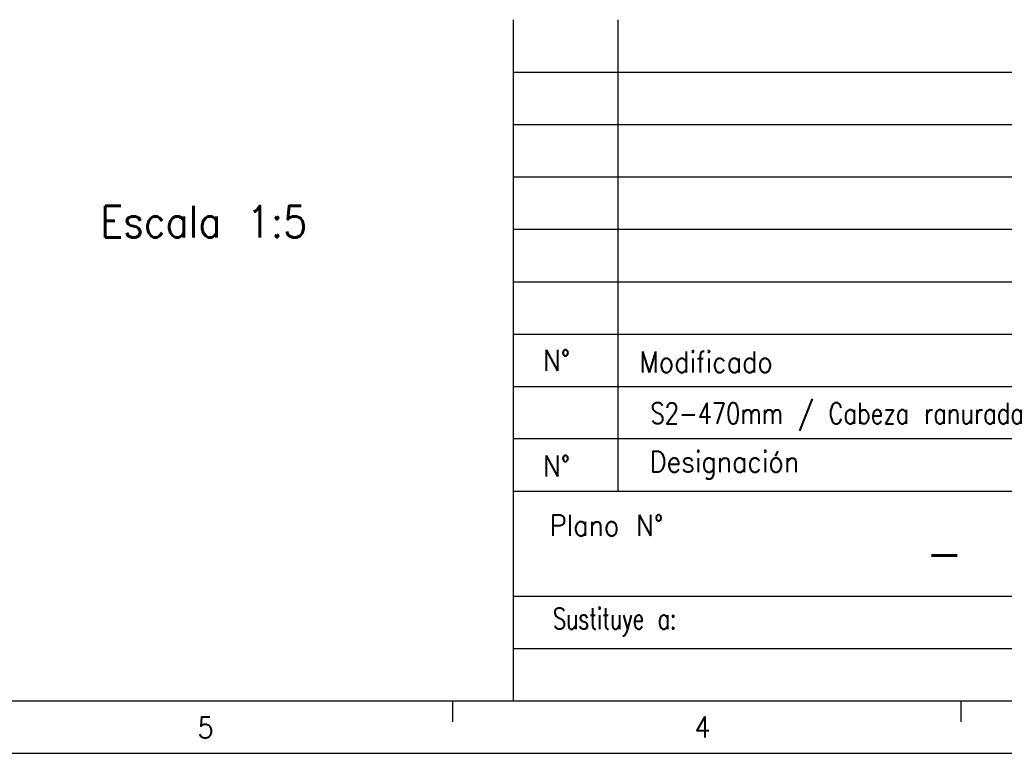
# Model space of a CAD drawing. Header units: millimetres. Extents: x -500 to 846, y -644 to 328.
# Tile 10 of 20: x -143 to -49, y -92 to -22. Entities that reach past the tile are written whole.
import ezdxf

# ---------------------------------------------------------------- set-up
doc = ezdxf.new("R2010")
doc.units = ezdxf.units.MM
doc.layers.add('1', color=7, linetype='Continuous')
doc.styles.add('CONVERTER_11', font='txt.shx', dxfattribs={"width": 0.9})
doc.styles.add('CONVERTER_14', font='txt.shx', dxfattribs={"width": 0.72})

# ---------------------------------------------------------------- blocks, each defined once
blk = doc.blocks.new('Iso0', base_point=(-1088.75, -308.5))
at = {"layer": '1', "color": 2, "insert": (-675.09, -214.95), "char_height": 15, "attachment_point": 7, "line_spacing_factor": 1.20048, "style": 'CONVERTER_11'}
blk.add_mtext(' \\PEscala 1:5', dxfattribs=at)
blk = doc.blocks.new('_A2', base_point=(89.413, -87.216))
at = {"layer": '1', "color": 7, "linetype": 'Continuous'}
for p, q in [((-95.587, -87.216), (-95.587, -22.216)), ((-85.587, -67.216), (-85.587, -22.216)), ((-95.587, -57.216), (89.413, -57.216)), ((-95.587, -67.216), (89.413, -67.216)), ((-95.587, -77.216), (-45.587, -77.216)), ((-479.587, -87.216), (89.413, -87.216))]:
    blk.add_line(p, q, dxfattribs=at)
at = {"layer": '1', "color": 2, "linetype": 'Continuous'}
for p, q in [((-95.587, -27.216), (89.413, -27.216)), ((-95.587, -32.216), (37.413, -32.216)), ((-95.587, -37.216), (37.413, -37.216)), ((-95.587, -42.216), (37.413, -42.216)), ((-95.587, -47.216), (37.413, -47.216)), ((-95.587, -52.216), (37.413, -52.216)), ((89.413, -62.216), (-95.587, -62.216)), ((-95.587, -82.216), (-45.587, -82.216)), ((-101.353, -89.216), (-101.353, -87.216)), ((-52.837, -89.216), (-52.837, -87.216)), ((-499.587, -92.216), (94.413, -92.216))]:
    blk.add_line(p, q, dxfattribs=at)
at = {"layer": '1', "color": 2}
for s, insert, char_height, attachment_point, line_spacing_factor, style in [('N°', (-91.465, -54.716), 2, 5, 1.320528, 'CONVERTER_11'), ('Modificado', (-83.56, -54.885), 2, 4, 1.320528, 'CONVERTER_11'), ('N°', (-91.465, -64.793), 2, 5, 1.320528, 'CONVERTER_11'), ('Designación', (-82.587, -64.716), 2, 4, 1.320528, 'CONVERTER_11'), ('Plano N°', (-81.255, -70.472), 2, 6, 1.320528, 'CONVERTER_11'), ('-', (-54.463, -73.087), 3.5, 5, 1.320528, 'CONVERTER_11'), ('Sustituye a:', (-80.026, -79.716), 2, 6, 1.320528, 'CONVERTER_14'), ('5', (-125.725, -89.781), 2, 4, 1.20048, 'CONVERTER_11'), ('4', (-78.307, -89.703), 2, 4, 1.20048, 'CONVERTER_11')]:
    blk.add_mtext(s, dxfattribs=dict(at, insert=insert, char_height=char_height, attachment_point=attachment_point, line_spacing_factor=line_spacing_factor, style=style))

msp = doc.modelspace()

# ---------------------------------------------------------------- block references
msp.add_blockref('_A2', (89.413, -87.216))
at = {"xscale": 0.2, "yscale": 0.2, "zscale": 0.2}
msp.add_blockref('Iso0', (-217.75, -61.7), dxfattribs=at)

# ---------------------------------------------------------------- texts
at = {"layer": '1', "color": 2, "style": 'CONVERTER_11', "width": 0.9}
msp.add_text('S2-470mm / Cabeza ranurada', height=2, dxfattribs=at).set_placement((-82.53, -60.766))

doc.saveas('drawing.dxf')
